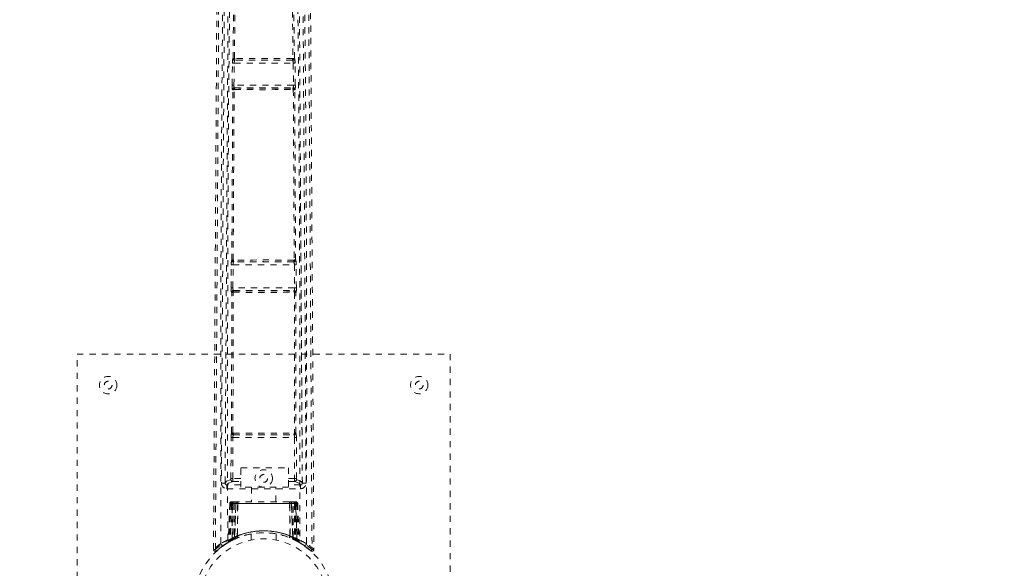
# Model space of a CAD drawing. Header units: inches. Extents: x 5.4 to 76.9, y 20.5 to 56.2.
# Tile 3 of 9: x 21.3 to 37.1, y 29.5 to 38.4. Entities that reach past the tile are written whole.
import ezdxf

# ---------------------------------------------------------------- set-up
doc = ezdxf.new("R2010")
doc.units = ezdxf.units.IN
doc.header["$MEASUREMENT"] = 0
doc.linetypes.add('SLD-Dashed', pattern=[0.075, 0.05, -0.025])
doc.linetypes.add('SLD-Solid', pattern=[0])

msp = doc.modelspace()

# ---------------------------------------------------------------- linework, layer by layer
at = {"color": 7, "linetype": 'SLD-Dashed', "lineweight": 0}
for p, q in [((24.68, 37.737), (24.712, 40.494)), ((24.702, 37.738), (24.734, 40.495)), ((25.612, 40.495), (25.644, 37.738)), ((25.667, 37.737), (25.635, 40.494)), ((24.678, 37.736), (24.68, 37.737)), ((24.708, 37.706), (24.71, 37.706)), ((25.638, 37.706), (24.708, 37.706)), ((24.714, 37.707), (24.714, 37.707)), ((25.632, 37.707), (25.632, 37.707)), ((25.637, 37.706), (25.638, 37.706)), ((25.668, 37.736), (25.667, 37.737)), ((24.665, 37.309), (24.67, 37.661)), ((24.695, 37.308), (24.7, 37.661)), ((24.7, 37.661), (25.646, 37.661)), ((25.646, 37.661), (25.652, 37.308)), ((25.681, 37.309), (25.676, 37.661)), ((24.661, 34.496), (24.676, 37.231)), ((24.675, 37.231), (24.671, 37.234)), ((24.682, 34.497), (24.698, 37.233)), ((25.652, 37.308), (24.695, 37.308)), ((24.705, 37.261), (24.701, 37.263)), ((24.701, 37.263), (25.646, 37.263)), ((24.709, 37.261), (24.709, 37.261)), ((25.637, 37.261), (25.637, 37.261)), ((25.646, 37.263), (25.641, 37.261)), ((25.649, 37.233), (25.664, 34.497)), ((25.671, 37.231), (25.675, 37.234)), ((25.686, 34.496), (25.671, 37.231)), ((24.648, 34.049), (24.651, 34.42)), ((24.659, 34.495), (24.661, 34.496)), ((24.678, 34.049), (24.681, 34.42)), ((24.681, 34.42), (25.666, 34.42)), ((24.689, 34.465), (24.69, 34.465)), ((25.658, 34.465), (24.689, 34.465)), ((24.695, 34.466), (24.695, 34.466)), ((25.652, 34.466), (25.652, 34.466)), ((25.656, 34.465), (25.658, 34.465)), ((25.666, 34.42), (25.668, 34.049)), ((25.687, 34.495), (25.686, 34.496)), ((25.698, 34.049), (25.695, 34.42)), ((25.668, 34.049), (24.678, 34.049)), ((24.659, 33.973), (24.655, 33.974)), ((24.657, 31.716), (24.659, 33.973)), ((24.679, 31.717), (24.681, 33.974)), ((24.689, 34.002), (24.685, 34.004)), ((24.685, 34.004), (25.661, 34.004)), ((24.693, 34.002), (24.693, 34.002)), ((25.654, 34.002), (25.653, 34.002)), ((25.661, 34.004), (25.657, 34.002)), ((25.666, 33.974), (25.667, 31.717)), ((25.687, 33.973), (25.691, 33.974)), ((25.689, 31.716), (25.687, 33.973)), ((22.173, 32.984), (28.173, 32.984)), ((22.173, 24.984), (22.173, 32.984)), ((28.173, 32.984), (28.173, 24.984)), ((24.657, 31.716), (24.657, 31.716)), ((24.686, 31.686), (24.687, 31.686)), ((24.686, 31.686), (25.66, 31.686)), ((25.66, 31.686), (25.66, 31.686)), ((25.69, 31.716), (25.689, 31.716)), ((24.647, 30.981), (24.648, 31.641)), ((24.676, 30.981), (24.678, 31.641)), ((24.678, 31.641), (25.668, 31.641)), ((25.668, 31.641), (25.67, 30.981)), ((25.7, 30.981), (25.698, 31.641)), ((24.805, 31.156), (25.574, 31.156)), ((24.805, 30.842), (24.805, 31.156)), ((25.574, 31.156), (25.574, 30.842)), ((24.493, 30.909), (24.553, 30.909)), ((24.553, 30.913), (24.553, 30.911)), ((24.553, 30.909), (24.555, 30.898)), ((24.554, 30.908), (24.555, 30.898)), ((24.583, 30.879), (24.583, 30.819)), ((24.805, 30.879), (24.583, 30.879)), ((24.647, 30.981), (24.676, 30.981)), ((24.675, 30.936), (24.805, 30.936)), ((24.805, 30.981), (24.676, 30.981)), ((25.574, 30.981), (25.67, 30.981)), ((25.574, 30.936), (25.672, 30.936)), ((25.764, 30.879), (25.574, 30.879)), ((25.7, 30.981), (25.67, 30.981)), ((25.764, 30.819), (25.764, 30.879)), ((25.791, 30.898), (25.793, 30.908)), ((25.792, 30.898), (25.794, 30.909)), ((25.793, 30.911), (25.793, 30.913)), ((25.794, 30.909), (25.854, 30.909)), ((24.583, 30.819), (25.764, 30.819)), ((25.574, 30.842), (24.805, 30.842)), ((24.978, 30.842), (24.978, 30.609)), ((25.368, 30.609), (25.368, 30.842)), ((24.626, 30.581), (24.605, 29.974)), ((24.64, 30.581), (24.619, 29.983)), ((24.64, 30.581), (24.626, 30.581)), ((24.626, 30.581), (24.665, 30.581)), ((24.659, 30.584), (24.638, 29.99)), ((24.658, 30.581), (24.638, 29.993)), ((24.725, 30.581), (24.658, 30.581)), ((24.665, 30.023), (24.665, 30.58)), ((24.665, 30.58), (25.681, 30.58)), ((24.679, 30.609), (24.67, 30.609)), ((24.679, 30.58), (24.678, 30.03)), ((25.668, 30.58), (24.679, 30.58)), ((24.742, 30.609), (24.688, 30.609)), ((24.697, 30.581), (24.697, 30.038)), ((24.697, 30.581), (25.649, 30.581)), ((24.706, 30.029), (24.725, 30.581)), ((24.726, 30.581), (24.707, 30.029)), ((24.725, 30.581), (24.726, 30.581)), ((24.748, 30.056), (24.754, 30.581)), ((24.757, 30.581), (24.752, 30.059)), ((24.757, 30.581), (24.754, 30.581)), ((24.763, 30.609), (24.756, 30.609)), ((25.59, 30.581), (24.757, 30.581)), ((25.582, 30.609), (24.764, 30.609)), ((25.59, 30.609), (25.583, 30.609)), ((25.594, 30.059), (25.59, 30.581)), ((25.593, 30.581), (25.59, 30.581)), ((25.593, 30.581), (25.598, 30.056)), ((25.658, 30.609), (25.604, 30.609)), ((25.639, 30.029), (25.62, 30.581)), ((25.62, 30.581), (25.621, 30.581)), ((25.621, 30.581), (25.64, 30.029)), ((25.688, 30.581), (25.621, 30.581)), ((25.648, 30.609), (25.656, 30.609)), ((25.649, 30.038), (25.649, 30.581)), ((25.677, 30.609), (25.667, 30.609)), ((25.668, 30.581), (25.707, 30.581)), ((25.668, 30.58), (25.668, 30.03)), ((25.681, 30.58), (25.682, 30.023)), ((25.708, 29.99), (25.688, 30.584)), ((25.688, 30.581), (25.709, 29.993)), ((25.707, 30.581), (25.727, 29.983)), ((25.72, 30.581), (25.707, 30.581)), ((25.72, 30.581), (25.741, 29.974)), ((24.973, 30.092), (24.973, 29.995)), ((25.373, 29.995), (25.373, 30.092)), ((24.629, 29.971), (24.527, 29.908)), ((24.591, 29.95), (24.604, 29.958)), ((24.605, 29.974), (24.619, 29.983)), ((24.622, 29.968), (24.689, 30.003)), ((24.638, 29.993), (24.706, 30.029)), ((24.677, 29.997), (24.665, 30.023)), ((24.689, 30.003), (24.69, 30.003)), ((24.693, 30.004), (24.691, 30.004)), ((24.709, 30.012), (24.697, 30.038)), ((24.707, 30.029), (24.706, 30.029)), ((24.738, 30.023), (24.707, 30.009)), ((24.748, 30.056), (24.752, 30.059)), ((25.59, 30.032), (25.596, 30.03)), ((25.594, 30.059), (25.598, 30.056)), ((25.649, 30.038), (25.637, 30.012)), ((25.64, 30.029), (25.639, 30.029)), ((25.64, 30.029), (25.709, 29.993)), ((25.654, 30.004), (25.656, 30.004)), ((25.656, 30.003), (25.657, 30.003)), ((25.657, 30.003), (25.724, 29.968)), ((25.667, 29.998), (25.669, 29.997)), ((25.727, 29.983), (25.741, 29.974)), ((25.736, 29.962), (25.75, 29.954)), ((25.742, 29.958), (25.756, 29.95)), ((24.366, 29.843), (24.396, 29.842)), ((24.52, 29.903), (24.416, 29.82)), ((24.505, 29.893), (24.524, 29.908))]:
    msp.add_line(p, q, dxfattribs=at)
at = {"color": 7, "linetype": 'SLD-Dashed', "lineweight": 0, "flags": 128}
for points in [[(24.485, 29.937), (24.483, 32.379), (24.487, 34.821), (24.501, 37.261), (24.526, 39.7), (24.554, 41.613), (24.584, 43.525), (24.609, 45.433), (24.619, 47.338)], [(24.594, 29.992), (24.592, 32.43), (24.596, 34.866), (24.611, 37.301), (24.639, 39.733), (24.669, 41.643), (24.701, 43.55), (24.727, 45.454), (24.736, 47.355)], [(25.61, 47.355), (25.62, 45.42), (25.647, 43.48), (25.679, 41.539), (25.709, 39.594), (25.732, 37.648), (25.749, 35.098), (25.755, 32.546), (25.752, 29.992)], [(25.861, 29.937), (25.864, 32.379), (25.86, 34.821), (25.846, 37.261), (25.82, 39.7), (25.792, 41.613), (25.762, 43.525), (25.737, 45.433), (25.727, 47.338)], [(24.396, 29.842), (24.402, 30.778), (24.408, 31.75), (24.414, 32.758), (24.419, 33.527), (24.419, 33.629), (24.42, 33.732), (24.421, 33.834), (24.421, 33.938), (24.422, 34.041), (24.423, 34.165), (24.425, 34.532), (24.427, 34.867), (24.429, 35.171), (24.431, 35.442), (24.434, 35.95), (24.436, 36.394), (24.44, 37.052), (24.444, 37.651), (24.447, 38.193), (24.451, 38.801), (24.454, 39.421), (24.46, 40.619), (24.465, 41.895), (24.469, 43.127), (24.471, 44.368), (24.47, 45.618), (24.467, 46.839)], [(24.563, 46.724), (24.564, 45.966), (24.565, 45.172), (24.564, 44.342), (24.562, 43.475), (24.56, 42.624), (24.557, 41.907), (24.554, 41.221), (24.55, 40.486), (24.546, 39.699), (24.545, 39.458), (24.543, 39.213), (24.542, 38.963), (24.541, 38.745), (24.54, 38.568), (24.539, 38.383), (24.537, 38.189), (24.536, 37.986), (24.534, 37.577), (24.531, 37.136), (24.528, 36.664), (24.528, 36.572), (24.527, 36.549), (24.527, 36.532), (24.527, 36.509), (24.527, 36.479), (24.527, 36.444), (24.526, 36.402), (24.526, 36.256), (24.524, 36.062), (24.523, 35.862), (24.522, 35.627), (24.52, 35.359), (24.519, 35.245), (24.518, 35.125), (24.518, 35), (24.517, 34.87), (24.516, 34.787), (24.516, 34.707), (24.511, 33.872), (24.506, 33.067), (24.501, 32.305), (24.497, 31.586), (24.493, 30.909)], [(25.854, 30.909), (25.85, 31.521), (25.846, 32.167), (25.842, 32.849), (25.838, 33.567), (25.833, 34.309), (25.832, 34.408), (25.832, 34.509), (25.831, 34.61), (25.83, 34.711), (25.83, 34.813), (25.829, 34.941), (25.827, 35.327), (25.824, 35.669), (25.823, 35.97), (25.821, 36.228), (25.82, 36.37), (25.819, 36.495), (25.819, 36.603), (25.818, 36.694), (25.818, 36.768), (25.817, 36.824), (25.816, 36.955), (25.815, 37.13), (25.812, 37.652), (25.809, 38.133), (25.808, 38.363), (25.807, 38.583), (25.805, 38.792), (25.804, 39.052), (25.802, 39.314), (25.801, 39.57), (25.8, 39.819), (25.794, 40.938), (25.788, 42.128), (25.785, 43.268), (25.782, 44.423), (25.782, 45.586), (25.783, 46.724)], [(25.88, 46.839), (25.876, 45.504), (25.876, 44.15), (25.878, 42.771), (25.883, 41.446), (25.889, 40.079), (25.896, 38.714), (25.904, 37.413), (25.911, 36.259), (25.916, 35.454), (25.924, 34.128), (25.931, 32.986), (25.938, 31.896), (25.944, 30.848), (25.95, 29.842)], [(24.623, 46.613), (24.62, 42.687), (24.601, 38.761), (24.577, 34.835), (24.553, 30.909)], [(25.794, 30.909), (25.77, 34.835), (25.746, 38.761), (25.727, 42.687), (25.724, 46.613)], [(24.366, 29.843), (24.392, 34.092), (24.418, 38.342), (24.437, 42.591), (24.437, 46.232)], [(25.909, 46.266), (25.909, 42.591), (25.928, 38.342), (25.954, 34.092), (25.98, 29.843)], [(24.671, 37.68), (24.671, 37.675), (24.672, 37.661)], [(24.702, 37.738), (24.696, 37.735), (24.692, 37.73), (24.69, 37.725), (24.69, 37.719), (24.692, 37.714), (24.697, 37.71), (24.703, 37.707), (24.71, 37.706)], [(24.702, 37.738), (24.704, 37.735), (24.706, 37.734), (24.707, 37.733), (24.708, 37.733)], [(25.637, 37.706), (25.644, 37.707), (25.65, 37.71), (25.654, 37.714), (25.657, 37.719), (25.657, 37.725), (25.655, 37.73), (25.65, 37.735), (25.644, 37.738)], [(25.639, 37.733), (25.64, 37.733), (25.641, 37.734), (25.642, 37.735), (25.644, 37.738)], [(25.674, 37.661), (25.676, 37.675), (25.675, 37.68)], [(24.67, 37.661), (24.673, 37.661), (24.68, 37.661), (24.689, 37.661), (24.7, 37.661)], [(25.646, 37.661), (25.657, 37.661), (25.667, 37.661), (25.673, 37.661), (25.676, 37.661)], [(24.665, 37.309), (24.666, 37.309), (24.668, 37.309), (24.671, 37.309), (24.675, 37.308), (24.679, 37.308), (24.684, 37.308), (24.689, 37.308), (24.695, 37.308)], [(24.705, 37.261), (24.699, 37.26), (24.693, 37.258), (24.689, 37.254), (24.687, 37.25), (24.687, 37.245), (24.688, 37.24), (24.692, 37.236), (24.698, 37.233)], [(24.703, 37.237), (24.702, 37.237), (24.701, 37.237), (24.7, 37.236), (24.698, 37.233)], [(25.649, 37.233), (25.654, 37.236), (25.658, 37.24), (25.66, 37.245), (25.66, 37.25), (25.657, 37.254), (25.653, 37.258), (25.647, 37.26), (25.641, 37.261)], [(25.649, 37.233), (25.647, 37.236), (25.645, 37.237), (25.644, 37.237), (25.644, 37.237)], [(25.652, 37.308), (25.657, 37.308), (25.662, 37.308), (25.667, 37.308), (25.672, 37.308), (25.675, 37.309), (25.678, 37.309), (25.68, 37.309), (25.681, 37.309)], [(25.79, 31.479), (25.788, 31.922), (25.784, 32.493), (25.781, 33.025), (25.778, 33.517), (25.775, 33.963), (25.773, 34.371), (25.77, 34.741), (25.768, 35.073), (25.765, 35.528), (25.763, 35.825)], [(24.651, 34.42), (24.654, 34.42), (24.661, 34.42), (24.67, 34.42), (24.681, 34.42)], [(24.652, 34.436), (24.652, 34.432), (24.653, 34.42)], [(24.682, 34.497), (24.676, 34.493), (24.672, 34.489), (24.671, 34.483), (24.671, 34.478), (24.673, 34.473), (24.678, 34.469), (24.684, 34.466), (24.69, 34.465)], [(24.682, 34.497), (24.685, 34.493), (24.686, 34.492), (24.687, 34.492), (24.688, 34.492)], [(25.656, 34.465), (25.663, 34.466), (25.669, 34.469), (25.673, 34.473), (25.676, 34.478), (25.676, 34.483), (25.674, 34.489), (25.67, 34.493), (25.664, 34.497)], [(25.658, 34.492), (25.659, 34.492), (25.66, 34.492), (25.662, 34.493), (25.664, 34.497)], [(25.666, 34.42), (25.676, 34.42), (25.686, 34.42), (25.692, 34.42), (25.695, 34.42)], [(25.693, 34.42), (25.695, 34.432), (25.695, 34.436)], [(24.648, 34.049), (24.649, 34.049), (24.651, 34.049), (24.654, 34.049), (24.658, 34.049), (24.662, 34.049), (24.667, 34.049), (24.673, 34.049), (24.678, 34.049)], [(25.668, 34.049), (25.674, 34.049), (25.679, 34.049), (25.684, 34.049), (25.688, 34.049), (25.692, 34.049), (25.695, 34.049), (25.697, 34.049), (25.698, 34.049)], [(24.689, 34.002), (24.683, 34.001), (24.677, 33.999), (24.673, 33.996), (24.67, 33.991), (24.67, 33.986), (24.672, 33.981), (24.675, 33.977), (24.681, 33.974)], [(24.686, 33.978), (24.685, 33.978), (24.685, 33.978), (24.683, 33.977), (24.681, 33.974)], [(25.666, 33.974), (25.671, 33.977), (25.675, 33.981), (25.676, 33.986), (25.676, 33.991), (25.674, 33.996), (25.67, 33.999), (25.664, 34.001), (25.657, 34.002)], [(25.666, 33.974), (25.663, 33.977), (25.662, 33.978), (25.661, 33.978), (25.66, 33.978)], [(24.679, 31.717), (24.673, 31.713), (24.669, 31.708), (24.667, 31.703), (24.668, 31.698), (24.67, 31.693), (24.674, 31.689), (24.68, 31.687), (24.687, 31.686)], [(24.679, 31.717), (24.681, 31.713), (24.683, 31.712), (24.684, 31.712), (24.685, 31.712)], [(24.685, 31.712), (24.927, 31.712), (25.173, 31.712), (25.42, 31.712), (25.662, 31.712)], [(24.691, 31.686), (24.809, 31.686), (24.927, 31.686), (25.047, 31.686), (25.167, 31.686), (25.277, 31.686), (25.387, 31.686), (25.492, 31.686), (25.574, 31.686), (25.655, 31.686)], [(25.66, 31.686), (25.666, 31.687), (25.672, 31.689), (25.676, 31.693), (25.679, 31.698), (25.679, 31.703), (25.677, 31.709), (25.673, 31.713), (25.667, 31.717)], [(24.648, 31.641), (24.649, 31.641), (24.651, 31.641), (24.654, 31.641), (24.658, 31.641), (24.662, 31.641), (24.667, 31.641), (24.673, 31.641), (24.678, 31.641)], [(25.668, 31.641), (25.679, 31.641), (25.688, 31.641), (25.695, 31.641), (25.698, 31.641)], [(24.553, 30.909), (24.576, 30.938), (24.645, 30.966)], [(24.583, 30.879), (24.606, 30.907), (24.675, 30.936)], [(25.672, 30.936), (25.741, 30.907), (25.764, 30.879)], [(25.794, 30.909), (25.771, 30.938), (25.701, 30.966)], [(24.679, 30.581), (24.664, 30.581), (24.652, 30.581), (24.643, 30.581), (24.64, 30.581)], [(24.658, 30.581), (24.658, 30.581), (24.66, 30.581), (24.664, 30.581), (24.669, 30.581), (24.675, 30.581), (24.682, 30.581), (24.689, 30.581), (24.697, 30.581)], [(24.754, 30.581), (24.744, 30.581), (24.735, 30.581), (24.729, 30.581), (24.726, 30.581)], [(24.754, 30.581), (24.754, 30.586), (24.755, 30.592), (24.755, 30.597), (24.757, 30.601), (24.758, 30.605), (24.76, 30.607), (24.761, 30.609), (24.763, 30.609)], [(25.583, 30.609), (25.587, 30.607), (25.59, 30.601), (25.592, 30.591), (25.593, 30.581)], [(25.62, 30.581), (25.617, 30.581), (25.611, 30.581), (25.603, 30.581), (25.593, 30.581)], [(25.649, 30.581), (25.657, 30.581), (25.665, 30.581), (25.672, 30.581), (25.678, 30.581), (25.683, 30.581), (25.686, 30.581), (25.688, 30.581), (25.688, 30.581)], [(25.681, 30.581), (25.696, 30.581), (25.709, 30.581), (25.714, 30.581), (25.717, 30.581), (25.72, 30.581)], [(24.661, 29.989), (24.669, 29.994), (24.676, 29.999)], [(24.75, 30.03), (24.751, 30.031), (24.752, 30.032), (24.753, 30.035), (24.753, 30.038), (24.752, 30.042), (24.751, 30.047), (24.75, 30.051), (24.748, 30.056)], [(25.596, 30.03), (25.595, 30.031), (25.594, 30.032), (25.594, 30.035), (25.594, 30.038), (25.594, 30.042), (25.595, 30.047), (25.596, 30.051), (25.598, 30.056)], [(25.756, 29.95), (25.754, 29.951), (25.754, 29.951)], [(25.932, 29.823), (25.939, 29.819), (25.947, 29.816), (25.955, 29.816), (25.963, 29.817), (25.97, 29.821), (25.975, 29.826), (25.979, 29.833), (25.98, 29.84)], [(25.98, 29.843), (25.98, 29.843), (25.978, 29.843), (25.971, 29.842), (25.962, 29.843), (25.956, 29.843), (25.95, 29.842)]]:
    msp.add_lwpolyline(points, dxfattribs=at)
at = {"color": 7, "linetype": 'SLD-Dashed', "lineweight": 0}
for centre, radius in [((22.673, 32.484), 0.141), ((27.673, 32.484), 0.14), ((22.673, 32.484), 0.0625), ((27.673, 32.484), 0.0625), ((25.173, 30.984), 0.14), ((25.173, 30.984), 0.0625), ((25.173, 28.984), 1.125), ((25.173, 28.984), 1.03)]:
    msp.add_circle(centre, radius, dxfattribs=at)
at = {"color": 7, "linetype": 'SLD-Solid', "lineweight": 15}
for radius, start, end in [(35.75, 0, 180), (35.632, 0.1899, 179.8101), (35.632, 0.1899, 179.8101)]:
    msp.add_arc((41.173, 20.484), radius, start, end, dxfattribs=at)
at = {"color": 7, "linetype": 'SLD-Dashed', "lineweight": 0}
for centre, radius, start, end in [((24.884, 37.676), 0.214, 163.543, 183.8265), ((24.708, 37.736), 0.0301, 179.371, 269.5235), ((24.698, 37.634), 0.104, 87.5796, 99.7945), ((24.71, 37.737), 0.0301, 179.3672, 269.5161), ((24.782, 37.669), 0.0821, 153.4083, 185.7204), ((24.742, 37.727), 0.0351, 170.3116, 215.9884), ((25.173, 3.749), 33.988, 89.2155, 90.7845), ((24.714, 37.682), 0.0245, 89.2802, 99.4947), ((25.173, 4.085), 33.625, 89.2179, 90.7821), ((25.604, 37.727), 0.0351, 324.0109, 9.6875), ((25.633, 37.682), 0.0246, 80.5193, 90.6951), ((25.636, 37.737), 0.0301, 270.4839, 0.6328), ((25.638, 37.736), 0.0301, 270.4754, 0.6323), ((25.565, 37.669), 0.0822, 354.3002, 26.5711), ((25.649, 37.634), 0.104, 80.206, 92.4199), ((25.463, 37.676), 0.214, 356.1722, 16.4601), ((24.88, 37.288), 0.216, 174.5581, 194.5478), ((24.701, 37.233), 0.0301, 90.4509, 178.9559), ((24.706, 37.231), 0.0301, 90.4697, 178.9461), ((24.693, 37.122), 0.111, 87.845, 99.2548), ((24.775, 37.296), 0.0814, 171.3782, 203.709), ((24.733, 37.242), 0.0306, 141.6535, 188.4319), ((25.173, 72.206), 34.972, 269.2298, 270.7709), ((24.709, 37.281), 0.0209, 260.3253, 270.7), ((25.173, 70.655), 33.397, 269.2041, 270.7958), ((25.637, 37.282), 0.021, 269.3214, 279.6562), ((25.613, 37.242), 0.0306, 351.5759, 38.3387), ((25.641, 37.231), 0.0301, 1.0539, 89.5303), ((25.571, 37.296), 0.0814, 336.2923, 8.6205), ((25.645, 37.233), 0.0301, 1.043, 89.5502), ((25.653, 37.122), 0.111, 80.7452, 92.155), ((25.466, 37.288), 0.216, 345.4528, 5.4413), ((24.856, 34.436), 0.205, 163.2936, 184.4448), ((24.689, 34.495), 0.0301, 179.8107, 269.496), ((24.678, 34.35), 0.147, 88.5245, 97.0019), ((24.691, 34.496), 0.0301, 179.8095, 269.4898), ((24.759, 34.429), 0.0787, 153.0019, 186.7353), ((25.173, 0.386), 34.11, 89.1852, 90.8148), ((24.721, 34.486), 0.0335, 170.2919, 217.5575), ((24.694, 34.442), 0.0237, 89.3404, 99.6068), ((25.173, 0.896), 33.573, 89.1836, 90.8164), ((25.625, 34.486), 0.0335, 322.4428, 9.7078), ((25.652, 34.442), 0.0237, 80.4036, 90.6492), ((25.656, 34.496), 0.0301, 270.5124, 0.1882), ((25.657, 34.495), 0.0301, 270.5018, 0.1938), ((25.587, 34.429), 0.0788, 353.2916, 26.9713), ((25.668, 34.35), 0.147, 82.9963, 91.4773), ((25.491, 34.436), 0.205, 355.5533, 16.7101), ((24.852, 34.03), 0.204, 174.6918, 195.9223), ((24.755, 34.038), 0.0775, 171.7257, 205.8386), ((25.592, 34.038), 0.0775, 334.1664, 8.2692), ((25.495, 34.03), 0.204, 344.0749, 5.311), ((24.685, 33.974), 0.0301, 90.4967, 179.368), ((24.689, 33.972), 0.0301, 90.5116, 179.3699), ((24.677, 33.81), 0.163, 88.7904, 96.4112), ((24.717, 33.983), 0.0306, 140.9433, 188.8061), ((25.173, 68.755), 34.781, 269.1979, 270.8021), ((24.693, 34.023), 0.0213, 260.283, 270.6352), ((25.173, 67.42), 33.421, 269.1768, 270.8232), ((25.654, 34.023), 0.0213, 269.3663, 279.7155), ((25.63, 33.983), 0.0306, 351.1929, 39.0577), ((25.657, 33.972), 0.0301, 0.6298, 89.4892), ((25.661, 33.974), 0.0301, 0.63, 89.5031), ((25.669, 33.81), 0.164, 83.6008, 91.2044), ((24.835, 31.658), 0.187, 162.0202, 185.1763), ((24.676, 31.48), 0.237, 89.2341, 94.4787), ((24.687, 31.716), 0.0301, 180.0823, 268.6036), ((24.687, 31.716), 0.0301, 180.0649, 268.6228), ((24.749, 31.651), 0.0713, 151.3368, 188.5806), ((24.717, 31.706), 0.0324, 169.89, 217.925), ((24.69, 31.663), 0.0232, 87.7788, 98.9506), ((25.63, 31.706), 0.0324, 322.0717, 10.1182), ((25.656, 31.664), 0.0226, 80.8932, 92.3774), ((25.659, 31.716), 0.0301, 271.3955, 359.9185), ((25.66, 31.716), 0.0301, 271.3811, 359.9316), ((25.598, 31.651), 0.0715, 351.4677, 28.6012), ((25.661, 31.719), 0.00678, 275.3876, 343.7991), ((25.67, 31.473), 0.243, 85.5912, 90.696), ((25.511, 31.658), 0.187, 354.8233, 17.9784), ((24.583, 30.909), 0.09, 179.6451, 269.987), ((24.581, 30.906), 0.0277, 197.58, 273.1161), ((24.61, 30.978), 0.0372, 341.9414, 5.3302), ((24.675, 30.966), 0.03, 179.9812, 269.5792), ((24.368, 30.97), 0.308, 353.6924, 2.0583), ((25.933, 30.968), 0.263, 177.2258, 187.0235), ((25.671, 30.966), 0.03, 270.4169, 0.0249), ((25.745, 30.978), 0.0455, 176.8188, 195.9008), ((25.764, 30.909), 0.09, 270.0125, 0.3554), ((25.765, 30.906), 0.0277, 266.8867, 342.267), ((24.656, 30.579), 0.03, 90.0043, 178.0067), ((24.708, 30.512), 0.104, 113.9465, 139.2777), ((24.67, 30.579), 0.03, 90.0315, 178.031), ((24.683, 30.403), 0.205, 91.0487, 97.9579), ((24.688, 30.58), 0.03, 90.0627, 178.0694), ((24.703, 30.56), 0.0498, 96.4566, 155.6234), ((26.486, 30.589), 1.821, 179.4329, 180.276), ((25.537, 30.59), 0.858, 178.6663, 180.6), ((25.138, 30.588), 0.441, 177.1537, 180.9193), ((24.755, 30.58), 0.0299, 90.1888, 178.2046), ((24.756, 30.58), 0.0299, 90.1878, 178.2055), ((24.791, 30.587), 0.0354, 140.7679, 190.7233), ((25.555, 30.587), 0.0354, 349.2689, 39.2355), ((25.59, 30.58), 0.0299, 1.7954, 89.8112), ((25.591, 30.58), 0.0299, 1.7999, 89.8112), ((25.208, 30.588), 0.441, 359.0856, 2.846), ((25.655, 30.576), 0.0334, 7.6562, 88.9809), ((25.658, 30.58), 0.03, 1.9318, 89.936), ((24.992, 30.583), 0.675, 359.7835, 2.241), ((25.663, 30.397), 0.21, 82.3278, 88.9921), ((25.677, 30.579), 0.03, 1.969, 89.9707), ((25.638, 30.512), 0.104, 40.7179, 66.0564), ((25.69, 30.579), 0.03, 1.9956, 89.9934), ((25.173, 28.985), 1.157, 47.8168, 132.1804), ((25.173, 28.952), 1.19, 60.8729, 119.1271), ((25.173, 28.984), 1.127, 60.4639, 119.5361), ((25.173, 28.986), 1.155, 63.8885, 116.1118), ((25.173, 28.986), 1.155, 64.6405, 115.3589), ((25.173, 28.986), 1.155, 65.661, 114.339), ((25.173, 29.021), 1.12, 67.9113, 112.0887), ((25.16, 28.96), 1.187, 124.6485, 131.9701), ((25.158, 28.752), 1.363, 114.4709, 119.6081), ((24.515, 29.937), 0.03, 180.3155, 304.0837), ((25.173, 28.985), 1.127, 119.5357, 124.6626), ((25.124, 29.07), 1.028, 116.5873, 121.209), ((24.575, 29.976), 0.03, 301.1064, 358.0183), ((24.579, 29.974), 0.0272, 300.0232, 2.6205), ((24.635, 30.005), 0.043, 197.0448, 245.781), ((24.589, 29.984), 0.0299, 300.324, 358.097), ((24.919, 29.423), 0.621, 119.4403, 120.4706), ((25.158, 29.357), 0.829, 126.5018, 131.8183), ((25.148, 29.373), 0.807, 125.578, 130.9602), ((25.171, 28.989), 1.122, 114.3032, 119.2501), ((24.609, 29.993), 0.0281, 298.4154, 1.1789), ((24.608, 29.994), 0.0299, 299.2782, 358.1909), ((25.173, 29.346), 0.84, 124.5062, 129.5823), ((24.745, 30.051), 0.0702, 197.3174, 221.0693), ((24.676, 30.03), 0.0297, 295.5336, 358.5281), ((25.173, 28.985), 1.127, 112.0324, 115.355), ((24.678, 30.03), 0.0297, 295.463, 358.5241), ((25.134, 29.426), 0.739, 121.4462, 125.25), ((24.723, 30.041), 0.0345, 344.8625, 31.0498), ((25.624, 30.041), 0.0345, 148.9535, 195.1342), ((25.211, 29.423), 0.742, 54.7592, 58.5454), ((25.172, 28.983), 1.129, 60.7646, 65.6821), ((25.669, 30.03), 0.0297, 181.4735, 244.5394), ((25.67, 30.03), 0.0297, 181.4792, 244.4629), ((25.174, 29.347), 0.838, 50.4139, 55.4975), ((25.589, 30.056), 0.0831, 321.4054, 341.413), ((25.629, 30.038), 0.0549, 313.5903, 344.1829), ((25.197, 29.371), 0.81, 49.0476, 54.412), ((25.188, 29.357), 0.829, 48.1827, 53.4983), ((25.732, 29.991), 0.0236, 171.9809, 235.2467), ((25.739, 29.994), 0.0299, 181.8004, 240.7305), ((25.318, 29.235), 0.838, 59.6261, 61.1846), ((25.757, 29.984), 0.0299, 181.9094, 239.6696), ((25.711, 30.005), 0.043, 294.1928, 342.9843), ((25.173, 28.985), 1.127, 55.3366, 60.4644), ((25.768, 29.975), 0.0278, 174.9463, 239.3765), ((25.771, 29.976), 0.03, 181.9807, 238.8906), ((25.188, 28.752), 1.362, 60.3917, 65.5292), ((25.831, 29.937), 0.03, 235.9255, 359.674), ((25.187, 28.961), 1.186, 48.0271, 55.3541), ((24.396, 29.842), 0.03, 179.6544, 312.1678), ((24.51, 29.925), 0.14, 216.0586, 228.3198), ((25.161, 29), 1.108, 124.603, 131.8908), ((25.183, 28.997), 1.112, 47.9366, 55.3801), ((25.95, 29.842), 0.03, 227.8322, 0.3456), ((27.047, 28.828), 1.494, 137.2358, 138.3859)]:
    msp.add_arc(centre, radius, start, end, dxfattribs=at)

doc.saveas('drawing.dxf')
